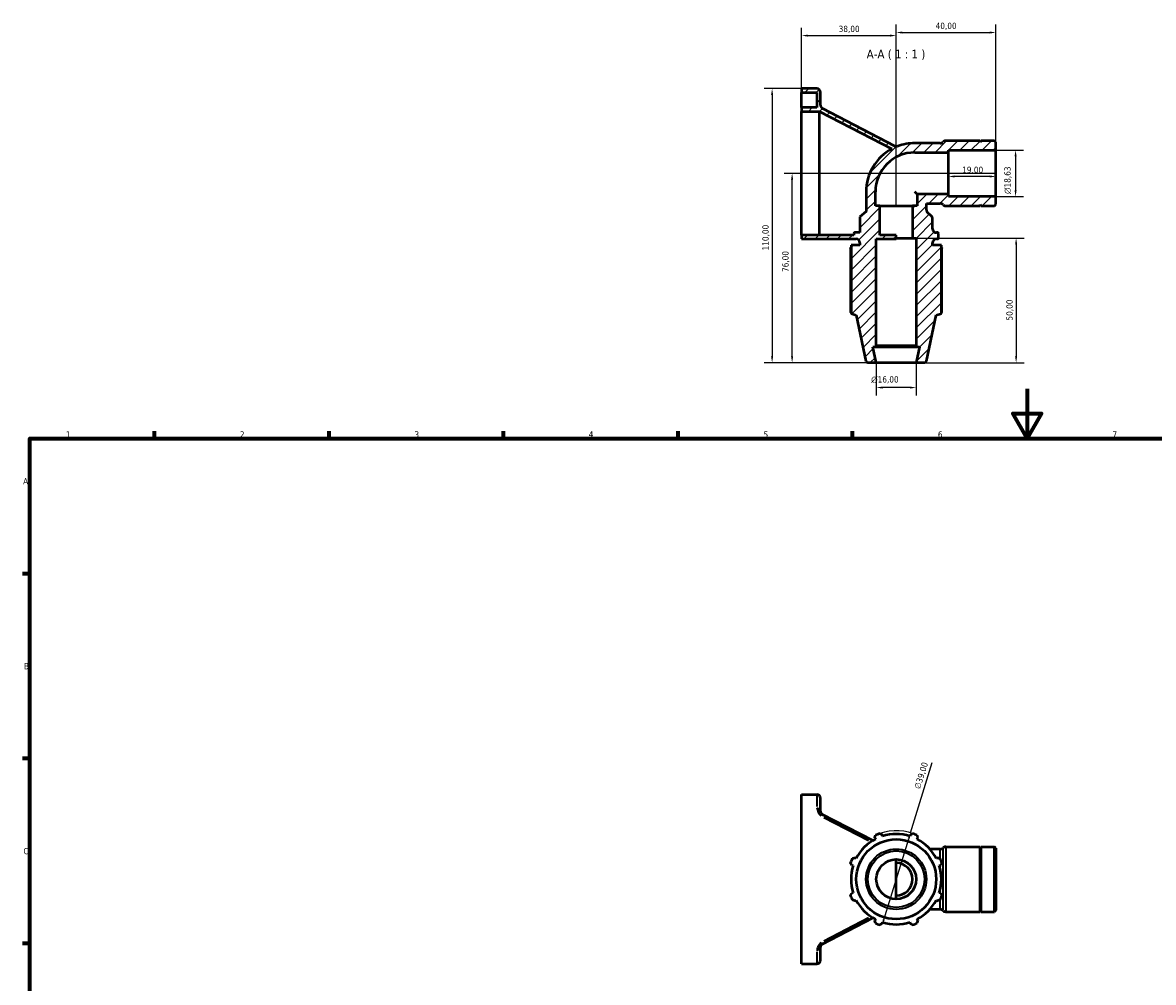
# Model space of a CAD drawing. Header units: millimetres. Extents: x 0 to 908, y 0 to 741.
# Tile 2 of 4: x 17 to 471, y 356 to 741. Entities that reach past the tile are written whole.
import ezdxf

# ---------------------------------------------------------------- set-up
doc = ezdxf.new("R2010")
doc.units = ezdxf.units.MM
for name, color, linetype, lineweight in [('Border (ISO)', 7, 'Continuous', 70), ('Dimension (ISO)', 7, 'Continuous', 25), ('Hatch (ISO)', 7, 'Continuous', 18), ('Symbol (ISO)', 7, 'Continuous', 25), ('Visible (ISO)', 7, 'Continuous', 50), ('Visible Narrow (ISO)', 7, 'Continuous', 35)]:
    doc.layers.add(name, color=color, linetype=linetype, lineweight=lineweight)
doc.styles.add('Label Text (ISO)', font='tahoma.ttf')
doc.styles.add('Note Text (ISO)', font='tahoma.ttf')
doc.dimstyles.new('Default (ISO)', dxfattribs={"dimtxt": 2.5, "dimasz": 2.5, "dimexe": 3.175, "dimexo": 0, "dimgap": 0.762, "dimtad": 1, "dimrnd": 1e-08, "dimzin": 0, "dimtxsty": 'Note Text (ISO)', "dimcen": 0.09, "dimdle": 10, "dimclrd": 256, "dimclre": 256, "dimclrt": 232, "dimazin": 0, "dimtfac": 1.40208, "dimtmove": 0, "dimatfit": 3, "dimfxl": 1, "dimtolj": 1, "dimtzin": 0, "dimlwd": -1, "dimlwe": -1, "dimarcsym": 0})

# ---------------------------------------------------------------- blocks, each defined once
blk = doc.blocks.new('Borders Default Border')
at = {"layer": 'Border (ISO)'}
for p, q in [((70.08, 574), (70.08, 576.9)), ((140.17, 574), (140.17, 576.9)), ((210.25, 574), (210.25, 576.9)), ((280.33, 574), (280.33, 576.9)), ((350.42, 574), (350.42, 576.9)), ((20, 519.75), (17.1, 519.75)), ((20, 445.5), (17.1, 445.5)), ((20, 371.25), (17.1, 371.25))]:
    blk.add_line(p, q, dxfattribs=at)
at = {"layer": 'Border (ISO)', "flags": 128}
for points in [[(420.5, 594), (420.5, 574), (414.73, 584), (426.27, 584), (420.5, 574)], [(20, 20), (20, 574), (821, 574), (821, 20), (20, 20)]]:
    blk.add_lwpolyline(points, dxfattribs=at)
at = {"layer": 'Border (ISO)', "color": 232, "true_color": 0xca0064, "char_height": 2.5, "attachment_point": 7, "style": 'Note Text (ISO)'}
for s, insert in [('1', (34.48, 574.4)), ('2', (104.37, 574.4)), ('3', (174.43, 574.35)), ('4', (244.42, 574.4)), ('5', (314.64, 574.35)), ('6', (384.66, 574.35)), ('7', (454.77, 574.4)), ('A', (17.29, 555.62)), ('B', (17.59, 481.37)), ('C', (17.43, 407.08))]:
    blk.add_mtext(s, dxfattribs=dict(at, insert=insert))
blk = doc.blocks.new('*D7')
at = {"layer": 'Defpoints', "color": 0, "transparency": 16777216}
for p in [(329.92, 714.46), (318.09, 604.46), (359.92, 604.46)]:
    blk.add_point(p, dxfattribs=at)
at = {"layer": 'Dimension (ISO)', "transparency": 16777216}
for p, q in [((329.92, 714.46), (314.91, 714.46)), ((318.09, 711.96), (318.09, 606.96)), ((359.92, 604.46), (314.91, 604.46))]:
    blk.add_line(p, q, dxfattribs=at)
for points in [[(317.67, 711.96), (318.51, 711.96), (318.09, 714.46)], [(317.67, 606.96), (318.51, 606.96), (318.09, 604.46)]]:
    blk.add_solid(points, dxfattribs=at)
at = {"layer": 'Dimension (ISO)', "color": 232, "true_color": 0xca0064, "transparency": 16777216, "insert": (314.16, 649.51), "char_height": 2.5, "attachment_point": 1, "rotation": 90, "style": 'Note Text (ISO)'}
blk.add_mtext('\\A1;110,00', dxfattribs=at)
blk = doc.blocks.new('*D8')
at = {"layer": 'Defpoints', "color": 0, "transparency": 16777216}
for p in [(367.92, 735.76), (329.92, 712.94), (367.92, 667.44)]:
    blk.add_point(p, dxfattribs=at)
at = {"layer": 'Dimension (ISO)', "transparency": 16777216}
for p, q in [((329.92, 712.94), (329.92, 738.94)), ((332.42, 735.76), (365.42, 735.76)), ((367.92, 667.44), (367.92, 738.94))]:
    blk.add_line(p, q, dxfattribs=at)
for points in [[(332.42, 736.18), (332.42, 735.35), (329.92, 735.76)], [(365.42, 736.18), (365.42, 735.35), (367.92, 735.76)]]:
    blk.add_solid(points, dxfattribs=at)
at = {"layer": 'Dimension (ISO)', "color": 232, "true_color": 0xca0064, "transparency": 16777216, "insert": (344.8, 739.7), "char_height": 2.5, "attachment_point": 1, "style": 'Note Text (ISO)'}
blk.add_mtext('\\A1;38,00', dxfattribs=at)
blk = doc.blocks.new('*D9')
at = {"layer": 'Defpoints', "color": 0, "transparency": 16777216}
for p in [(407.92, 736.99), (407.92, 689.78), (367.92, 667.44)]:
    blk.add_point(p, dxfattribs=at)
at = {"layer": 'Dimension (ISO)', "transparency": 16777216}
for p, q in [((367.92, 667.44), (367.92, 740.17)), ((370.42, 736.99), (405.42, 736.99)), ((407.92, 689.78), (407.92, 740.17))]:
    blk.add_line(p, q, dxfattribs=at)
for points in [[(370.42, 737.41), (370.42, 736.58), (367.92, 736.99)], [(405.42, 737.41), (405.42, 736.58), (407.92, 736.99)]]:
    blk.add_solid(points, dxfattribs=at)
at = {"layer": 'Dimension (ISO)', "color": 232, "true_color": 0xca0064, "transparency": 16777216, "insert": (383.75, 740.93), "char_height": 2.5, "attachment_point": 1, "style": 'Note Text (ISO)'}
blk.add_mtext('\\A1;40,00', dxfattribs=at)
blk = doc.blocks.new('*D10')
at = {"layer": 'Defpoints', "color": 0, "transparency": 16777216}
for p in [(388.92, 680.46), (388.92, 679.21), (407.92, 680.46)]:
    blk.add_point(p, dxfattribs=at)
at = {"layer": 'Dimension (ISO)', "transparency": 16777216}
blk.add_line((405.42, 679.21), (391.42, 679.21), dxfattribs=at)
for points in [[(391.42, 679.62), (391.42, 678.79), (388.92, 679.21)], [(405.42, 679.62), (405.42, 678.79), (407.92, 679.21)]]:
    blk.add_solid(points, dxfattribs=at)
at = {"layer": 'Dimension (ISO)', "color": 232, "true_color": 0xca0064, "transparency": 16777216, "insert": (394.41, 683.14), "char_height": 2.5, "attachment_point": 1, "style": 'Note Text (ISO)'}
blk.add_mtext('\\A1;19,00', dxfattribs=at)
blk = doc.blocks.new('*D11')
at = {"layer": 'Defpoints', "color": 0, "transparency": 16777216}
for p in [(407.92, 689.78), (407.92, 671.15), (415.87, 671.15)]:
    blk.add_point(p, dxfattribs=at)
at = {"layer": 'Dimension (ISO)', "transparency": 16777216}
for p, q in [((407.92, 689.78), (419.04, 689.78)), ((415.87, 687.28), (415.87, 673.65)), ((407.92, 671.15), (419.04, 671.15))]:
    blk.add_line(p, q, dxfattribs=at)
for points in [[(415.45, 687.28), (416.28, 687.28), (415.87, 689.78)], [(415.45, 673.65), (416.28, 673.65), (415.87, 671.15)]]:
    blk.add_solid(points, dxfattribs=at)
at = {"layer": 'Dimension (ISO)', "color": 232, "true_color": 0xca0064, "transparency": 16777216, "insert": (411.34, 672.19), "char_height": 2.5, "attachment_point": 1, "rotation": 90, "style": 'Note Text (ISO)'}
blk.add_mtext('\\A1;\\fAIGDT|b0|i0;\\H2.5000;\\ln\\fTahoma|b0|i0;\\H2.5000;18,63', dxfattribs=at)
blk = doc.blocks.new('*D12')
at = {"layer": 'Defpoints', "color": 0, "transparency": 16777216}
for p in [(374.44, 654.46), (375.92, 604.46), (416.07, 604.46)]:
    blk.add_point(p, dxfattribs=at)
at = {"layer": 'Dimension (ISO)', "transparency": 16777216}
for p, q in [((374.44, 654.46), (419.25, 654.46)), ((416.07, 651.96), (416.07, 606.96)), ((375.92, 604.46), (419.25, 604.46))]:
    blk.add_line(p, q, dxfattribs=at)
for points in [[(415.66, 651.96), (416.49, 651.96), (416.07, 654.46)], [(415.66, 606.96), (416.49, 606.96), (416.07, 604.46)]]:
    blk.add_solid(points, dxfattribs=at)
at = {"layer": 'Dimension (ISO)', "color": 232, "true_color": 0xca0064, "transparency": 16777216, "insert": (412.14, 621.36), "char_height": 2.5, "attachment_point": 1, "rotation": 90, "style": 'Note Text (ISO)'}
blk.add_mtext('\\A1;50,00', dxfattribs=at)
blk = doc.blocks.new('*D13')
at = {"layer": 'Defpoints', "color": 0, "transparency": 16777216}
for p in [(359.92, 604.46), (375.92, 604.46), (359.92, 594.46)]:
    blk.add_point(p, dxfattribs=at)
at = {"layer": 'Dimension (ISO)', "transparency": 16777216}
for p, q in [((359.92, 604.46), (359.92, 591.29)), ((375.92, 604.46), (375.92, 591.29)), ((373.42, 594.46), (362.42, 594.46))]:
    blk.add_line(p, q, dxfattribs=at)
for points in [[(362.42, 594.88), (362.42, 594.05), (359.92, 594.46)], [(373.42, 594.88), (373.42, 594.05), (375.92, 594.46)]]:
    blk.add_solid(points, dxfattribs=at)
at = {"layer": 'Dimension (ISO)', "color": 232, "true_color": 0xca0064, "transparency": 16777216, "insert": (357.87, 598.99), "char_height": 2.5, "attachment_point": 1, "style": 'Note Text (ISO)'}
blk.add_mtext('\\A1;\\fAIGDT|b0|i0;\\H2.5000;\\ln\\fTahoma|b0|i0;\\H2.5000;16,00', dxfattribs=at)
blk = doc.blocks.new('*D14')
at = {"layer": 'Defpoints', "color": 0, "transparency": 16777216}
for p in [(326.12, 680.46), (407.92, 680.46), (359.92, 604.46)]:
    blk.add_point(p, dxfattribs=at)
at = {"layer": 'Dimension (ISO)', "transparency": 16777216}
for p, q in [((407.92, 680.46), (322.94, 680.46)), ((326.12, 606.96), (326.12, 677.96)), ((359.92, 604.46), (322.94, 604.46))]:
    blk.add_line(p, q, dxfattribs=at)
for points in [[(325.7, 677.96), (326.53, 677.96), (326.12, 680.46)], [(325.7, 606.96), (326.53, 606.96), (326.12, 604.46)]]:
    blk.add_solid(points, dxfattribs=at)
at = {"layer": 'Dimension (ISO)', "color": 232, "true_color": 0xca0064, "transparency": 16777216, "insert": (322.18, 640.84), "char_height": 2.5, "attachment_point": 1, "rotation": 90, "style": 'Note Text (ISO)'}
blk.add_mtext('\\A1;76,00', dxfattribs=at)
blk = doc.blocks.new('*D15')
at = {"layer": 'Defpoints', "color": 0, "transparency": 16777216}
for p in [(373.67, 415.72), (362.18, 378.45)]:
    blk.add_point(p, dxfattribs=at)
at = {"layer": 'Dimension (ISO)', "transparency": 16777216}
for p, q in [((373.67, 415.72), (382.35, 443.89)), ((362.91, 380.84), (372.93, 413.33))]:
    blk.add_line(p, q, dxfattribs=at)
blk.add_arc((367.92, 397.08), 19.5, 63.5334, 109.792, dxfattribs=at)
for points in [[(372.53, 413.45), (373.33, 413.21), (373.67, 415.72)], [(362.51, 380.96), (363.31, 380.72), (362.18, 378.45)]]:
    blk.add_solid(points, dxfattribs=at)
at = {"layer": 'Dimension (ISO)', "color": 232, "true_color": 0xca0064, "transparency": 16777216, "insert": (375.09, 433.83), "char_height": 2.5, "attachment_point": 1, "rotation": 72.8623, "style": 'Note Text (ISO)'}
blk.add_mtext('\\A1;∅39,00', dxfattribs=at)

msp = doc.modelspace()

# ---------------------------------------------------------------- hatches: boundary and pattern name
at = {"layer": 'Hatch (ISO)'}
h = msp.add_hatch(dxfattribs=at)
h.set_pattern_fill('ANSI31', color=256, scale=25.4, style=0)
h.set_pattern_definition([(45, (0, 0), (-2.245064, 2.245064), [])])
edge = h.paths.add_edge_path()
edge.add_line((388.9224, 671.1471), (388.9224, 672.0787))
edge.add_line((388.9224, 672.0787), (376.3064, 672.0787))
edge.add_line((376.3064, 672.0787), (376.3064, 667.4378))
edge.add_line((376.3064, 667.4378), (374.4433, 667.4378))
edge.add_line((374.4433, 667.4378), (374.4433, 654.4626))
edge.add_line((374.4433, 654.4626), (375.9224, 654.4626))
edge.add_line((375.9224, 654.4626), (375.9224, 611.2759))
edge.add_line((375.9224, 611.2759), (376.4024, 610.7959))
edge.add_line((376.4024, 610.7959), (377.2686, 610.7959))
edge.add_line((377.2686, 610.7959), (375.9224, 604.4626))
edge.add_line((375.9224, 604.4626), (379.2746, 604.4626))
edge.add_ellipse((379.2746, 605.2626), major_axis=(0, -0.8), ratio=1, start_angle=0, end_angle=78)
edge.add_line((380.0571, 605.0963), (383.961, 623.4626))
edge.add_line((383.961, 623.4626), (386.0574, 624.1438))
edge.add_line((386.0574, 624.1438), (386.0574, 651.5826))
edge.add_line((386.0574, 651.5826), (382.5474, 651.5826))
edge.add_line((382.5474, 651.5826), (382.5474, 652.5959))
edge.add_ellipse((384.0674, 652.5959), major_axis=(-1.52, 0), ratio=1, start_angle=270, end_angle=360, ccw=False)
edge.add_line((384.0674, 654.1159), (384.5674, 654.1159))
edge.add_ellipse((384.5674, 654.4359), major_axis=(0, -0.32), ratio=1, start_angle=0, end_angle=90)
edge.add_line((384.8874, 654.4359), (384.8874, 656.3293))
edge.add_ellipse((384.5674, 656.3293), major_axis=(0.32, 0), ratio=1, start_angle=0, end_angle=90)
edge.add_line((384.5674, 656.6493), (384.0674, 656.6493))
edge.add_ellipse((384.0674, 658.1693), major_axis=(0, -1.52), ratio=1, start_angle=270, end_angle=360, ccw=False)
edge.add_line((382.5474, 658.1693), (382.5474, 662.2738))
edge.add_ellipse((381.0274, 662.2738), major_axis=(1.52, 0), ratio=1, start_angle=0, end_angle=50)
edge.add_line((382.0044, 663.4382), (380.5755, 664.6372))
edge.add_ellipse((381.5526, 665.8016), major_axis=(-0.977, -1.1644), ratio=1, start_angle=310, end_angle=360, ccw=False)
edge.add_line((380.0326, 665.8016), (380.0326, 668.3525))
edge.add_line((380.0326, 668.3525), (385.6209, 668.3525))
edge.add_ellipse((385.6209, 666.8325), major_axis=(0, 1.52), ratio=1, start_angle=313.913301, end_angle=360, ccw=False)
edge.add_ellipse((387.8109, 668.9409), major_axis=(-1.095, -1.0542), ratio=1, start_angle=0, end_angle=46.086699)
edge.add_line((387.8109, 667.4209), (401.5891, 667.4209))
edge.add_line((401.5891, 667.4209), (401.5891, 667.9209))
edge.add_line((401.5891, 667.9209), (402.0891, 667.4209))
edge.add_line((402.0891, 667.4209), (407.3635, 667.4209))
edge.add_line((407.3635, 667.4209), (407.9224, 667.9798))
edge.add_line((407.9224, 667.9798), (407.9224, 671.1471))
edge.add_line((407.9224, 671.1471), (388.9224, 671.1471))
edge = h.paths.add_edge_path()
edge.add_line((329.9224, 712.9426), (336.0024, 712.9426))
edge.add_line((336.0024, 712.9426), (336.0024, 706.8626))
edge.add_line((336.0024, 706.8626), (329.9224, 706.8626))
edge.add_line((329.9224, 706.8626), (329.9224, 705.3426))
edge.add_line((329.9224, 705.3426), (337.1517, 705.3426))
edge.add_line((337.1517, 705.3426), (366.1912, 690.2832))
edge.add_ellipse((375.3748, 673.0102), major_axis=(-9.1836, 17.273), ratio=1, start_angle=0, end_angle=62.001592)
edge.add_line((355.8123, 673.0102), (355.8123, 665.0928))
edge.add_line((355.8123, 665.0928), (353.2974, 662.9826))
edge.add_line((353.2974, 662.9826), (353.2974, 656.6493))
edge.add_line((353.2974, 656.6493), (351.2774, 656.6493))
edge.add_ellipse((351.2774, 656.3293), major_axis=(0, 0.32), ratio=1, start_angle=0, end_angle=90)
edge.add_line((350.9574, 656.3293), (350.9574, 655.6359))
edge.add_line((350.9574, 655.6359), (329.9224, 655.6359))
edge.add_line((329.9224, 655.6359), (329.9224, 654.1159))
edge.add_line((329.9224, 654.1159), (351.7774, 654.1159))
edge.add_ellipse((351.7774, 652.5959), major_axis=(0, 1.52), ratio=1, start_angle=270, end_angle=360, ccw=False)
edge.add_line((353.2974, 652.5959), (353.2974, 651.5826))
edge.add_line((353.2974, 651.5826), (349.7874, 651.5826))
edge.add_line((349.7874, 651.5826), (349.7874, 624.1438))
edge.add_line((349.7874, 624.1438), (351.8838, 623.4626))
edge.add_line((351.8838, 623.4626), (355.7877, 605.0963))
edge.add_ellipse((356.5702, 605.2626), major_axis=(-0.7825, -0.1663), ratio=1, start_angle=0, end_angle=78)
edge.add_line((356.5702, 604.4626), (359.9224, 604.4626))
edge.add_line((359.9224, 604.4626), (358.5762, 610.7959))
edge.add_line((358.5762, 610.7959), (359.4424, 610.7959))
edge.add_line((359.4424, 610.7959), (359.9224, 611.2759))
edge.add_line((359.9224, 611.2759), (359.9224, 654.1159))
edge.add_line((359.9224, 654.1159), (367.9224, 654.1159))
edge.add_line((367.9224, 654.1159), (367.9224, 655.6359))
edge.add_line((367.9224, 655.6359), (361.4016, 655.6359))
edge.add_line((361.4016, 655.6359), (361.4016, 667.4378))
edge.add_line((361.4016, 667.4378), (359.5385, 667.4378))
edge.add_line((359.5385, 667.4378), (359.5385, 673.0102))
edge.add_ellipse((375.3748, 673.0102), major_axis=(-15.8364, 0), ratio=1, start_angle=270, end_angle=360, ccw=False)
edge.add_line((375.3748, 688.8466), (388.9224, 688.8466))
edge.add_line((388.9224, 688.8466), (388.9224, 689.7781))
edge.add_line((388.9224, 689.7781), (407.9224, 689.7781))
edge.add_line((407.9224, 689.7781), (407.9224, 692.9454))
edge.add_line((407.9224, 692.9454), (407.3635, 693.5043))
edge.add_line((407.3635, 693.5043), (402.0891, 693.5043))
edge.add_line((402.0891, 693.5043), (401.5891, 693.0043))
edge.add_line((401.5891, 693.0043), (401.5891, 693.5043))
edge.add_line((401.5891, 693.5043), (387.8109, 693.5043))
edge.add_ellipse((387.8109, 691.9843), major_axis=(0, 1.52), ratio=1, start_angle=0, end_angle=46.086699)
edge.add_ellipse((385.6209, 694.0928), major_axis=(1.095, -1.0542), ratio=1, start_angle=313.913301, end_angle=360, ccw=False)
edge.add_line((385.6209, 692.5728), (375.3748, 692.5728))
edge.add_ellipse((375.3748, 673.0102), major_axis=(0, 19.5626), ratio=1, start_angle=0, end_angle=20.44676)
edge.add_spline(control_points=[(368.5409, 691.3403), (368.4349, 691.3008), (368.3249, 691.2732), (368.1008, 691.243), (367.9874, 691.2405), (367.6777, 691.2681), (367.4859, 691.324), (367.3101, 691.4151)], knot_values=[-0.12721716, -0.12721716, -0.12721716, -0.12721716, -0.09329756, -0.09329756, -0.05937796, -0.05937796, 0, 0, 0, 0], degree=3, periodic=0)
edge.add_line((367.3101, 691.4151), (338.3427, 706.4372))
edge.add_ellipse((339.0424, 707.7866), major_axis=(-0.6998, -1.3494), ratio=1, start_angle=297.410558, end_angle=360, ccw=False)
edge.add_line((337.5224, 707.7866), (337.5224, 712.9426))
edge.add_ellipse((336.0024, 712.9426), major_axis=(1.52, 0), ratio=1, start_angle=0, end_angle=90)
edge.add_line((336.0024, 714.4626), (329.9224, 714.4626))
edge.add_line((329.9224, 714.4626), (329.9224, 712.9426))

# ---------------------------------------------------------------- linework, layer by layer
at = {"layer": 'Visible (ISO)'}
for p, q in [((336.0024, 714.4626), (329.9224, 714.4626)), ((329.9224, 714.4626), (329.9224, 712.9426)), ((329.9224, 712.9426), (336.0024, 712.9426)), ((329.9224, 706.8626), (329.9224, 712.9426)), ((336.0024, 712.9426), (336.0024, 706.8626)), ((337.5224, 707.7866), (337.5224, 712.9426)), ((336.0024, 706.8626), (329.9224, 706.8626)), ((329.9224, 706.8626), (329.9224, 705.3426)), ((329.9224, 705.3426), (337.1517, 705.3426)), ((329.9224, 680.4626), (329.9224, 705.3426)), ((337.1517, 705.3426), (366.1912, 690.2832)), ((337.1517, 680.4626), (337.1517, 705.3426)), ((367.3101, 691.4151), (338.3427, 706.4372)), ((385.6209, 692.5728), (375.3748, 692.5728)), ((401.5891, 693.5043), (387.8109, 693.5043)), ((402.0891, 693.5043), (401.5891, 693.0043)), ((401.5891, 693.0043), (401.5891, 693.5043)), ((407.3635, 693.5043), (402.0891, 693.5043)), ((407.9224, 692.9454), (407.3635, 693.5043)), ((407.9224, 689.7781), (407.9224, 692.9454)), ((375.3748, 688.8466), (388.9224, 688.8466)), ((388.9224, 688.8466), (388.9224, 689.7781)), ((388.9224, 689.7781), (407.9224, 689.7781)), ((388.9224, 672.0787), (388.9224, 688.8466)), ((407.9224, 671.1471), (407.9224, 689.7781)), ((329.9224, 655.6359), (329.9224, 680.4626)), ((337.1517, 655.6359), (337.1517, 680.4626)), ((355.8123, 673.0102), (355.8123, 665.0928)), ((359.5385, 667.4378), (359.5385, 673.0102)), ((376.3064, 672.0787), (375.3748, 673.0102)), ((388.9224, 672.0787), (376.3064, 672.0787)), ((376.3064, 672.0787), (376.3064, 667.4378)), ((388.9224, 671.1471), (388.9224, 672.0787)), ((380.0326, 665.8016), (380.0326, 668.3525)), ((380.0326, 668.3525), (385.6209, 668.3525)), ((407.9224, 671.1471), (388.9224, 671.1471)), ((401.5891, 667.4209), (401.5891, 667.9209)), ((401.5891, 667.9209), (402.0891, 667.4209)), ((407.3635, 667.4209), (407.9224, 667.9798)), ((407.9224, 667.9798), (407.9224, 671.1471)), ((355.8123, 665.0928), (353.2974, 662.9826)), ((361.4016, 667.4378), (359.5385, 667.4378)), ((361.4016, 655.6359), (361.4016, 667.4378)), ((361.4016, 667.4378), (374.4433, 667.4378)), ((376.3064, 667.4378), (374.4433, 667.4378)), ((374.4433, 667.4378), (374.4433, 654.4626)), ((382.0044, 663.4382), (380.5755, 664.6372)), ((387.8109, 667.4209), (401.5891, 667.4209)), ((402.0891, 667.4209), (407.3635, 667.4209)), ((353.2974, 662.9826), (353.2974, 656.6493)), ((382.5474, 658.1693), (382.5474, 662.2738)), ((350.9574, 655.6359), (329.9224, 655.6359)), ((329.9224, 655.6359), (329.9224, 654.1159)), ((329.9224, 654.1159), (351.7774, 654.1159)), ((350.9574, 656.3293), (350.9574, 655.6359)), ((353.2974, 656.6493), (351.2774, 656.6493)), ((359.9224, 611.2759), (359.9224, 654.1159)), ((359.9224, 654.1159), (367.9224, 654.1159)), ((367.9224, 655.6359), (361.4016, 655.6359)), ((367.9224, 654.1159), (367.9224, 655.6359)), ((367.9224, 654.4626), (374.4433, 654.4626)), ((374.4433, 654.4626), (375.9224, 654.4626)), ((375.9224, 654.4626), (375.9224, 611.2759)), ((384.5674, 656.6493), (384.0674, 656.6493)), ((384.0674, 654.1159), (384.5674, 654.1159)), ((384.8874, 654.4359), (384.8874, 656.3293)), ((349.5743, 650.4126), (349.5743, 624.5873)), ((353.2974, 651.5826), (349.7874, 651.5826)), ((349.7874, 651.5826), (349.7874, 624.1438)), ((353.2974, 652.5959), (353.2974, 651.5826)), ((382.5474, 651.5826), (382.5474, 652.5959)), ((386.0574, 651.5826), (382.5474, 651.5826)), ((386.0574, 624.1438), (386.0574, 651.5826)), ((386.2705, 624.5873), (386.2705, 650.4126)), ((349.7874, 624.1438), (351.8838, 623.4626)), ((351.8838, 623.4626), (355.7877, 605.0963)), ((380.0571, 605.0963), (383.961, 623.4626)), ((383.961, 623.4626), (386.0574, 624.1438)), ((359.9224, 604.4626), (358.5762, 610.7959)), ((358.5762, 610.7959), (359.4424, 610.7959)), ((359.4424, 610.7959), (359.9224, 611.2759)), ((359.4424, 610.7959), (376.4024, 610.7959)), ((375.9224, 611.2759), (359.9224, 611.2759)), ((375.9224, 611.2759), (376.4024, 610.7959)), ((377.2686, 610.7959), (375.9224, 604.4626)), ((376.4024, 610.7959), (377.2686, 610.7959)), ((356.5702, 604.4626), (359.9224, 604.4626)), ((359.9224, 604.4626), (375.9224, 604.4626)), ((375.9224, 604.4626), (379.2746, 604.4626)), ((329.9224, 431.0847), (336.0024, 431.0847)), ((329.9224, 363.0847), (329.9224, 431.0847)), ((337.5224, 424.4087), (337.5224, 429.5647)), ((358.5234, 412.5939), (338.2461, 423.1094)), ((359.2785, 413.6895), (359.5486, 413.1706)), ((362.4691, 414.3803), (362.2932, 414.9382)), ((373.5516, 414.9382), (373.3757, 414.3803)), ((376.2962, 413.1706), (376.5663, 413.6895)), ((385.6209, 409.1948), (381.4214, 409.1948)), ((387.8109, 410.1264), (401.5891, 410.1264)), ((401.5891, 384.043), (401.5891, 410.1264)), ((401.5891, 409.6264), (402.0891, 410.1264)), ((402.0891, 384.043), (402.0891, 410.1264)), ((402.0891, 410.1264), (407.3635, 410.1264)), ((407.3635, 384.043), (407.3635, 410.1264)), ((407.9224, 409.5674), (407.3635, 410.1264)), ((407.9224, 409.5674), (407.9224, 384.6019)), ((351.8365, 405.4585), (351.3176, 405.7286)), ((367.9224, 389.0847), (367.9224, 405.0847)), ((384.5273, 405.7286), (384.0084, 405.4585)), ((350.0688, 402.7139), (350.6268, 402.538)), ((385.2181, 402.538), (385.776, 402.7139)), ((350.6268, 391.6314), (350.0688, 391.4555)), ((385.776, 391.4555), (385.2181, 391.6314)), ((351.3176, 388.4407), (351.8365, 388.7109)), ((384.0084, 388.7109), (384.5273, 388.4407)), ((338.2461, 371.06), (358.5234, 381.5754)), ((385.6209, 384.9745), (381.4214, 384.9745)), ((387.8109, 384.043), (401.5891, 384.043)), ((401.5891, 384.543), (402.0891, 384.043)), ((402.0891, 384.043), (407.3635, 384.043)), ((407.9224, 384.6019), (407.3635, 384.043)), ((359.5486, 380.9987), (359.2785, 380.4798)), ((362.2932, 379.2311), (362.4691, 379.789)), ((373.3757, 379.789), (373.5516, 379.2311)), ((376.5663, 380.4798), (376.2962, 380.9987)), ((337.5224, 364.6047), (337.5224, 369.7607)), ((329.9224, 363.0847), (336.0024, 363.0847))]:
    msp.add_line(p, q, dxfattribs=at)
for radius in [16.0386, 8]:
    msp.add_circle((367.9224, 397.0847), radius, dxfattribs=at)
for centre, radius, start, end in [((336.0024, 712.9426), 1.52, 0, 90), ((339.0424, 707.7866), 1.52, 180, 242.589442), ((375.3748, 673.0102), 19.5626, 117.998408, 180), ((375.3748, 673.0102), 19.5626, 90, 110.44676), ((385.6209, 694.0928), 1.52, 270, 316.086699), ((387.8109, 691.9843), 1.52, 90, 136.086699), ((375.3748, 673.0102), 15.8364, 90, 180), ((385.6209, 666.8325), 1.52, 43.913301, 90), ((387.8109, 668.9409), 1.52, 223.913301, 270), ((381.5526, 665.8016), 1.52, 180, 230), ((381.0274, 662.2738), 1.52, 0, 50), ((351.2774, 656.3293), 0.32, 90, 180), ((351.7774, 652.5959), 1.52, 0, 90), ((384.0674, 658.1693), 1.52, 180, 270), ((384.0674, 652.5959), 1.52, 90, 180), ((384.5674, 656.3293), 0.32, 0, 90), ((384.5674, 654.4359), 0.32, 270, 0), ((356.5702, 605.2626), 0.8, 192, 270), ((379.2746, 605.2626), 0.8, 270, 348), ((336.0024, 429.5647), 1.52, 0, 90), ((339.0424, 424.4087), 1.52, 180, 242.589442), ((367.9224, 397.0847), 19.5, 109.791984, 115.208016), ((367.9224, 397.0847), 18.135, 72.5, 107.5), ((367.9224, 397.0847), 19.5, 64.791984, 70.208016), ((367.9224, 397.0847), 18.135, 117.5, 152.5), ((367.9224, 397.0847), 18.135, 27.5, 62.5), ((385.6209, 410.7148), 1.52, 270, 316.086699), ((387.8109, 408.6064), 1.52, 90, 136.086699), ((367.9224, 397.0847), 19.5, 154.791984, 160.208016), ((367.9224, 397.0847), 19.5, 19.791984, 25.208016), ((367.9224, 397.0847), 18.135, 162.5, 197.5), ((367.9224, 397.0847), 6.5208, 270, 90), ((367.9224, 397.0847), 18.135, 342.5, 17.5), ((367.9224, 397.0847), 19.5, 199.791984, 205.208016), ((367.9224, 397.0847), 18.135, 207.5, 242.5), ((367.9224, 397.0847), 18.135, 297.5, 332.5), ((367.9224, 397.0847), 19.5, 334.791984, 340.208016), ((385.6209, 383.4545), 1.52, 43.913301, 90), ((387.8109, 385.563), 1.52, 223.913301, 270), ((367.9224, 397.0847), 19.5, 244.791984, 250.208016), ((367.9224, 397.0847), 18.135, 252.5, 287.5), ((367.9224, 397.0847), 19.5, 289.791984, 295.208016), ((339.0424, 369.7607), 1.52, 117.410558, 180), ((336.0024, 364.6047), 1.52, 270, 0)]:
    msp.add_arc(centre, radius, start, end, dxfattribs=at)
msp.add_open_spline([(368.5409, 691.3403), (368.4349, 691.3008), (368.3249, 691.2732), (368.1008, 691.243), (367.9874, 691.2405), (367.6777, 691.2681), (367.4859, 691.324), (367.3101, 691.4151)], degree=3, knots=[-0.127217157, -0.127217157, -0.127217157, -0.127217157, -0.093297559, -0.093297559, -0.05937796, -0.05937796, 0, 0, 0, 0], dxfattribs=at)
for points, weights in [([(349.5743, 650.4126), (349.6818, 650.5854), (349.7874, 650.7525)], [1.02110853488, 1.0184086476, 1.01556541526]), ([(386.0574, 650.7525), (386.163, 650.5854), (386.2705, 650.4126)], [1.01556541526, 1.0184086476, 1.02110853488]), ([(349.5743, 624.5873), (349.6818, 624.5311), (349.7874, 624.4769)], [1, 1.00091971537, 1.00169184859]), ([(386.0574, 624.4769), (386.163, 624.5311), (386.2705, 624.5873)], [1.00169184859, 1.00091971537, 1]), ([(359.2785, 413.6895), (359.4444, 414.198), (359.6172, 414.7276)], [1.00350791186, 1.00216154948, 1]), ([(361.3196, 415.4328), (361.8163, 415.1805), (362.2932, 414.9382)], [1, 1.00216154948, 1.00350791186]), ([(373.5516, 414.9382), (374.0285, 415.1805), (374.5252, 415.4328)], [1.00350791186, 1.00216154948, 1]), ([(376.2276, 414.7276), (376.4004, 414.198), (376.5663, 413.6895)], [1, 1.00216154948, 1.00350791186]), ([(350.2794, 405.3898), (350.8091, 405.5627), (351.3176, 405.7286)], [1, 1.00216154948, 1.00350791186]), ([(384.5273, 405.7286), (385.0357, 405.5627), (385.5654, 405.3898)], [1.00350791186, 1.00216154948, 1]), ([(350.0688, 402.7139), (349.8266, 403.1908), (349.5743, 403.6875)], [1.00350791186, 1.00216154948, 1]), ([(386.2705, 403.6875), (386.0182, 403.1908), (385.776, 402.7139)], [1, 1.00216154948, 1.00350791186]), ([(349.5743, 390.4818), (349.8266, 390.9786), (350.0688, 391.4555)], [1, 1.00216154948, 1.00350791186]), ([(385.776, 391.4555), (386.0182, 390.9786), (386.2705, 390.4818)], [1.00350791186, 1.00216154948, 1]), ([(351.3176, 388.4407), (350.8091, 388.6067), (350.2794, 388.7795)], [1.00350791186, 1.00216154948, 1]), ([(385.5654, 388.7795), (385.0357, 388.6067), (384.5273, 388.4407)], [1, 1.00216154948, 1.00350791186]), ([(359.6172, 379.4417), (359.4444, 379.9714), (359.2785, 380.4798)], [1, 1.00216154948, 1.00350791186]), ([(362.2932, 379.2311), (361.8163, 378.9889), (361.3196, 378.7366)], [1.00350791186, 1.00216154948, 1]), ([(374.5252, 378.7366), (374.0285, 378.9889), (373.5516, 379.2311)], [1, 1.00216154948, 1.00350791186]), ([(376.5663, 380.4798), (376.4004, 379.9714), (376.2276, 379.4417)], [1.00350791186, 1.00216154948, 1])]:
    msp.add_rational_spline(points, weights, degree=2, dxfattribs=at)
at = {"layer": 'Visible Narrow (ISO)'}
for p, q in [((336.0024, 430.8297), (336.0024, 426.2401)), ((336.1217, 425.8615), (337.5177, 424.4135)), ((338.245, 423.1073), (337.9237, 422.4876)), ((338.8906, 421.919), (356.7898, 412.6368)), ((385.6209, 405.6333), (385.6209, 409.1844)), ((386.7159, 384.6636), (386.7159, 409.5058)), ((387.8109, 409.9658), (387.8109, 384.2035)), ((385.6209, 401.123), (385.6209, 402.5863)), ((385.6209, 391.5831), (385.6209, 393.0463)), ((385.6209, 384.9849), (385.6209, 388.536)), ((356.7898, 381.5325), (338.8906, 372.2503)), ((336.0024, 367.9292), (336.0024, 363.3396)), ((337.5177, 369.7558), (336.1217, 368.3079)), ((338.245, 371.0621), (337.9237, 371.6817))]:
    msp.add_line(p, q, dxfattribs=at)
for radius in [12.1347, 11.3522]:
    msp.add_circle((367.9224, 397.0847), radius, dxfattribs=at)
for points, knots in [([(336.047, 425.7818), (336.1102, 425.4944), (336.175, 425.2071), (336.3463, 424.5544), (336.4598, 424.1882), (336.7865, 423.4833), (337.0079, 423.1454), (337.4223, 422.7456), (337.5641, 422.6338), (337.7153, 422.5385)], [0.019902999, 0.019902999, 0.019902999, 0.019902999, 0.108144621, 0.108144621, 0.222367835, 0.222367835, 0.341065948, 0.341065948, 0.394444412, 0.394444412, 0.394444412, 0.394444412]), ([(338.1202, 423.1813), (338.0142, 423.2476), (337.913, 423.3255), (337.6068, 423.6076), (337.4259, 423.8501), (337.0584, 424.3977), (336.8637, 424.7036), (336.4821, 425.2774), (336.306, 425.5378), (336.1283, 425.7997)], [-0.394444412, -0.394444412, -0.394444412, -0.394444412, -0.341065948, -0.341065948, -0.222367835, -0.222367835, -0.108144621, -0.108144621, -0.019902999, -0.019902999, -0.019902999, -0.019902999]), ([(337.7154, 371.6308), (337.5282, 371.5127), (337.3555, 371.3693), (336.8859, 370.8724), (336.6572, 370.4559), (336.3795, 369.7263), (336.2931, 369.4222), (336.1553, 368.8744), (336.1006, 368.631), (336.047, 368.3875)], [0.020807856, 0.020807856, 0.020807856, 0.020807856, 0.086890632, 0.086890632, 0.225915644, 0.225915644, 0.320586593, 0.320586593, 0.395349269, 0.395349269, 0.395349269, 0.395349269]), ([(336.1283, 368.3696), (336.2789, 368.5915), (336.4283, 368.8123), (336.753, 369.2983), (336.923, 369.5593), (337.3084, 370.1495), (337.5111, 370.4533), (337.8653, 370.8059), (337.9891, 370.906), (338.1202, 370.988)], [-0.395349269, -0.395349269, -0.395349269, -0.395349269, -0.320586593, -0.320586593, -0.225915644, -0.225915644, -0.086890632, -0.086890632, -0.020807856, -0.020807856, -0.020807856, -0.020807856])]:
    msp.add_open_spline(points, degree=3, knots=knots, dxfattribs=at)

# ---------------------------------------------------------------- block references
msp.add_blockref('Borders Default Border', (0, 0))

# ---------------------------------------------------------------- texts
at = {"layer": 'Symbol (ISO)', "insert": (356.0601, 725.9626), "char_height": 3.5, "attachment_point": 7, "style": 'Label Text (ISO)'}
msp.add_mtext('A-A ( 1 : 1 )', dxfattribs=at)

# ---------------------------------------------------------------- dimensions: what is measured, and where the dimension line sits
at = {"layer": 'Dimension (ISO)'}
for base, p1, p2, angle, override, picture, middle in [((407.9224, 736.9943), (367.9224, 667.4378), (407.9224, 689.7781), 180, {"dimdec": 2, "dimtp": 0, "dimtm": 0, "dimtdec": 2, "dimtofl": 0, "dimatfit": 1}, '*D9', (387.9224, 736.9943)), ((367.9224, 735.7625), (329.9224, 712.9426), (367.9224, 667.4378), 180, {"dimdec": 2, "dimtp": 0, "dimtm": 0, "dimtdec": 2, "dimtofl": 0, "dimatfit": 1}, '*D8', (348.9224, 735.7625)), ((318.0898, 604.4626), (329.9224, 714.4626), (359.9224, 604.4626), 90, {"dimdec": 2, "dimtp": 0, "dimtm": 0, "dimtdec": 2, "dimtofl": 0, "dimatfit": 1}, '*D7', (318.0898, 654.4626)), ((388.9224, 679.2081), (407.9224, 680.4626), (388.9224, 680.4626), 180, {"dimdec": 2, "dimse1": 1, "dimse2": 1, "dimtp": 0, "dimtm": 0, "dimtdec": 2, "dimtofl": 0, "dimatfit": 1}, '*D10', (398.4224, 679.2081)), ((326.1171, 680.4626), (359.9224, 604.4626), (407.9224, 680.4626), 90, {"dimdec": 2, "dimtp": 0, "dimtm": 0, "dimtdec": 2, "dimtofl": 0, "dimatfit": 1}, '*D14', (326.1171, 644.9626)), ((416.0746, 604.4626), (374.4433, 654.4626), (375.9224, 604.4626), 90, {"dimdec": 2, "dimtp": 0, "dimtm": 0, "dimtdec": 2, "dimtofl": 0, "dimatfit": 1}, '*D12', (416.0746, 625.4626))]:
    dim = msp.add_linear_dim(base=base, p1=p1, p2=p2, angle=angle, dimstyle='Default (ISO)', override=override, dxfattribs=at)
    dim.commit()
    dim.dimension.update_dxf_attribs({"geometry": picture, "text_midpoint": middle, "dimtype": 160})
for base, p1, p2, angle, picture, middle in [((415.8656, 671.1471), (407.9224, 689.7781), (407.9224, 671.1471), 90, '*D11', (415.8656, 677.7196)), ((359.9224, 594.4626), (375.9224, 604.4626), (359.9224, 604.4626), 180, '*D13', (363.4224, 594.4626))]:
    dim = msp.add_linear_dim(base=base, p1=p1, p2=p2, angle=angle, text='\\fAIGDT|b0|i0;\\H2.5000;\\ln\\fTahoma|b0|i0;\\H2.5000;<>', dimstyle='Default (ISO)', override={"dimdec": 2, "dimtp": 0, "dimtm": 0, "dimtdec": 2, "dimtofl": 0, "dimatfit": 1}, dxfattribs=at)
    dim.commit()
    dim.dimension.update_dxf_attribs({"geometry": picture, "text_midpoint": middle, "dimtype": 160})
dim = msp.add_diameter_dim_2p(p1=(362.1764, 378.4505), p2=(373.6685, 415.7189), dimstyle='Default (ISO)', override={"dimdec": 2, "dimlfac": 1, "dimtp": 0, "dimtm": 0, "dimtdec": 2, "dimatfit": 2}, dxfattribs=at)
dim.commit()
dim.dimension.update_dxf_attribs({"geometry": '*D15', "text_midpoint": (380.5119, 437.9118), "dimtype": 163})

doc.saveas('drawing.dxf')
